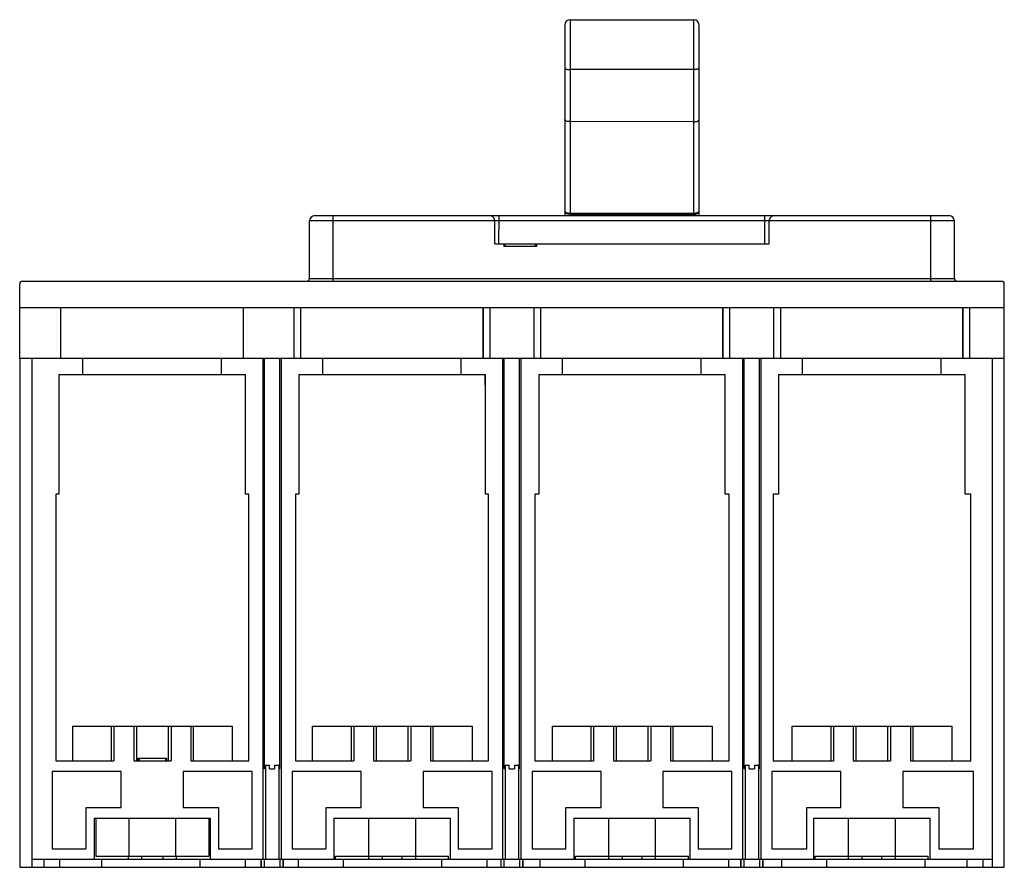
# Model space of a CAD drawing. Header units: millimetres. Extents: x 28 to 212, y 86 to 245.
import ezdxf

# ---------------------------------------------------------------- set-up
doc = ezdxf.new("R2010")
doc.units = ezdxf.units.MM
doc.header["$LTSCALE"] = 21.526205
doc.layers.get('0').update_dxf_attribs({"linetype": 'CONTINUOUS'})

msp = doc.modelspace()

# ---------------------------------------------------------------- linework, layer by layer
at = {"color": 7, "linetype": 'Continuous'}
for p, q in [((129.88, 244.46), (129.88, 208.69)), ((130.88, 245.46), (130.88, 208.69)), ((130.88, 245.46), (154.08, 245.46)), ((154.08, 208.69), (154.08, 245.46)), ((155.08, 208.69), (155.08, 244.46)), ((154.08, 236.09), (130.88, 236.09)), ((154.08, 226.31), (130.88, 226.32)), ((130.88, 209.16), (154.08, 209.16)), ((130.88, 208.94), (154.08, 208.94)), ((81.99, 196.89), (81.99, 207.69)), ((202.97, 207.69), (81.99, 207.69)), ((82.99, 208.69), (201.97, 208.69)), ((86.38, 208.69), (86.38, 196.39)), ((116.74, 203.39), (116.74, 207.69)), ((117.54, 203.39), (117.55, 208.69)), ((167.42, 203.39), (167.42, 208.69)), ((168.22, 203.39), (168.22, 207.69)), ((198.57, 196.39), (198.57, 208.69)), ((202.97, 196.89), (202.97, 207.69)), ((116.74, 203.39), (168.22, 203.39)), ((118.48, 203.39), (118.48, 202.89)), ((118.68, 202.89), (118.68, 203.39)), ((124.38, 202.89), (124.38, 203.39)), ((124.57, 203.39), (124.57, 202.89)), ((124.57, 202.89), (118.48, 202.89)), ((27.62, 181.89), (27.62, 195.89)), ((28.12, 196.39), (211.84, 196.39)), ((81.99, 196.89), (202.97, 196.89)), ((212.34, 86.39), (212.34, 195.89)), ((212.34, 191.39), (27.62, 191.39)), ((35.32, 181.89), (35.32, 191.39)), ((69.62, 181.89), (69.62, 191.39)), ((79.13, 181.89), (79.13, 191.39)), ((80.33, 191.39), (80.33, 181.89)), ((80.39, 181.89), (80.39, 191.39)), ((114.55, 181.89), (114.55, 191.39)), ((114.61, 181.89), (114.61, 191.39)), ((115.81, 191.39), (115.81, 181.89)), ((124.13, 181.89), (124.13, 191.39)), ((125.33, 191.39), (125.33, 181.89)), ((125.39, 181.89), (125.39, 191.39)), ((159.55, 181.89), (159.55, 191.39)), ((159.61, 181.89), (159.61, 191.39)), ((160.81, 191.39), (160.81, 181.89)), ((169.13, 181.89), (169.13, 191.39)), ((170.33, 191.39), (170.33, 181.89)), ((170.39, 181.89), (170.39, 191.39)), ((204.55, 181.89), (204.55, 191.39)), ((204.61, 181.89), (204.61, 191.39)), ((205.81, 191.39), (205.81, 181.89)), ((27.64, 181.89), (27.64, 86.39)), ((212.34, 181.89), (27.64, 181.89)), ((29.89, 181.89), (29.89, 86.39)), ((39.47, 178.89), (39.47, 181.89)), ((65.47, 178.89), (65.47, 181.89)), ((73.22, 181.89), (73.22, 87.89)), ((73.54, 104.89), (73.53, 181.89)), ((76.4, 104.89), (76.4, 181.89)), ((76.72, 87.89), (76.72, 181.89)), ((84.47, 178.89), (84.47, 181.89)), ((110.47, 178.89), (110.47, 181.89)), ((118.22, 181.89), (118.22, 87.89)), ((118.54, 104.89), (118.54, 181.89)), ((121.4, 104.89), (121.4, 181.89)), ((121.72, 87.89), (121.72, 181.89)), ((129.47, 178.89), (129.47, 181.89)), ((155.47, 178.89), (155.47, 181.89)), ((163.22, 181.89), (163.22, 87.89)), ((163.54, 104.89), (163.54, 181.89)), ((166.4, 104.89), (166.4, 181.89)), ((166.72, 87.89), (166.72, 181.89)), ((174.47, 178.89), (174.47, 181.89)), ((200.47, 178.89), (200.47, 181.89)), ((210.09, 181.89), (210.09, 86.39)), ((34.99, 178.89), (34.99, 156.39)), ((34.99, 178.89), (69.99, 178.89)), ((69.99, 156.39), (69.99, 178.89)), ((79.99, 178.89), (79.99, 156.39)), ((79.99, 178.89), (114.99, 178.89)), ((114.93, 176.89), (114.93, 178.89)), ((114.99, 156.39), (114.99, 178.89)), ((124.99, 178.89), (124.99, 156.39)), ((124.99, 178.89), (159.99, 178.89)), ((159.99, 156.39), (159.99, 178.89)), ((169.99, 178.89), (204.99, 178.89)), ((169.99, 178.89), (169.99, 156.39)), ((204.99, 156.39), (204.99, 178.89)), ((115, 176.89), (114.93, 176.89)), ((34.39, 156.39), (34.39, 106.39)), ((34.99, 156.39), (34.39, 156.39)), ((70.59, 156.39), (69.99, 156.39)), ((70.59, 106.39), (70.59, 156.39)), ((79.39, 156.39), (79.39, 106.39)), ((79.99, 156.39), (79.39, 156.39)), ((115.59, 156.39), (114.99, 156.39)), ((115.59, 106.39), (115.59, 156.39)), ((124.99, 156.39), (124.24, 156.39)), ((124.24, 156.39), (124.24, 106.39)), ((160.74, 156.39), (159.99, 156.39)), ((160.74, 106.39), (160.74, 156.39)), ((169.99, 156.39), (168.99, 156.39)), ((168.99, 156.39), (168.99, 106.39)), ((206.09, 156.39), (204.99, 156.39)), ((206.09, 106.39), (206.09, 156.39)), ((37.51, 112.89), (37.51, 106.39)), ((37.51, 112.89), (67.51, 112.89)), ((44.86, 106.39), (44.86, 112.89)), ((45.3, 112.89), (45.3, 106.39)), ((49.01, 112.89), (49.01, 106.39)), ((49.51, 112.89), (49.51, 106.39)), ((55.51, 106.39), (55.51, 112.89)), ((56.01, 112.89), (56.01, 106.39)), ((59.72, 112.89), (59.72, 106.39)), ((60.15, 112.89), (60.15, 106.39)), ((67.51, 112.89), (67.51, 106.39)), ((82.51, 112.89), (112.51, 112.89)), ((82.51, 112.89), (82.51, 106.39)), ((89.86, 106.39), (89.86, 112.89)), ((90.3, 112.89), (90.3, 106.39)), ((94.01, 112.89), (94.01, 106.39)), ((94.51, 112.89), (94.51, 106.39)), ((100.51, 106.39), (100.51, 112.89)), ((101.01, 112.89), (101.01, 106.39)), ((104.72, 112.89), (104.72, 106.39)), ((105.15, 112.89), (105.15, 106.39)), ((112.51, 112.89), (112.51, 106.39)), ((127.51, 112.89), (157.51, 112.89)), ((127.51, 112.89), (127.51, 106.39)), ((134.86, 106.39), (134.86, 112.89)), ((135.3, 112.89), (135.3, 106.39)), ((139.01, 112.89), (139.01, 106.39)), ((139.51, 112.89), (139.51, 106.39)), ((145.51, 106.39), (145.51, 112.89)), ((146.01, 112.89), (146.01, 106.39)), ((149.72, 112.89), (149.72, 106.39)), ((150.15, 112.89), (150.15, 106.39)), ((157.51, 112.89), (157.51, 106.39)), ((172.51, 112.89), (202.51, 112.89)), ((172.51, 112.89), (172.51, 106.39)), ((179.86, 106.39), (179.86, 112.89)), ((180.3, 112.89), (180.3, 106.39)), ((184.01, 112.89), (184.01, 106.39)), ((184.51, 112.89), (184.51, 106.39)), ((190.51, 106.39), (190.51, 112.89)), ((191.01, 112.89), (191, 106.39)), ((194.72, 112.89), (194.72, 106.39)), ((195.15, 112.89), (195.15, 106.39)), ((202.51, 112.89), (202.51, 106.39)), ((34.39, 106.39), (45.3, 106.39)), ((49.01, 106.39), (56.01, 106.39)), ((49.76, 106.39), (49.76, 106.89)), ((49.76, 106.89), (55.18, 106.89)), ((49.85, 106.39), (49.85, 106.89)), ((50.01, 106.89), (50.01, 106.39)), ((55.01, 106.39), (55.01, 106.89)), ((55.13, 106.39), (55.13, 106.89)), ((55.18, 106.89), (55.18, 106.39)), ((59.72, 106.39), (70.59, 106.39)), ((73.71, 105.59), (74.49, 105.59)), ((73.71, 105.59), (73.72, 87.89)), ((74.49, 104.89), (74.49, 105.59)), ((75.45, 105.59), (76.23, 105.59)), ((75.45, 105.59), (75.45, 104.89)), ((76.22, 105.59), (76.22, 87.89)), ((79.39, 106.39), (90.3, 106.39)), ((94.01, 106.39), (101.01, 106.39)), ((104.72, 106.39), (115.59, 106.39)), ((118.71, 105.59), (119.47, 105.59)), ((118.71, 105.59), (118.72, 87.89)), ((119.47, 104.89), (119.47, 105.59)), ((120.47, 105.59), (121.23, 105.59)), ((120.47, 105.59), (120.47, 104.89)), ((121.22, 105.59), (121.22, 87.89)), ((124.24, 106.39), (135.3, 106.39)), ((139.01, 106.39), (146.01, 106.39)), ((149.72, 106.39), (160.74, 106.39)), ((163.71, 105.59), (164.45, 105.59)), ((163.71, 105.59), (163.72, 87.89)), ((164.45, 104.89), (164.45, 105.59)), ((165.49, 105.59), (166.23, 105.59)), ((165.49, 105.59), (165.49, 104.89)), ((166.22, 105.59), (166.22, 87.89)), ((168.99, 106.39), (180.3, 106.39)), ((184.01, 106.39), (191, 106.39)), ((194.72, 106.39), (206.09, 106.39)), ((33.74, 104.39), (33.74, 89.89)), ((46.69, 104.39), (33.74, 104.39)), ((46.69, 97.59), (46.69, 104.39)), ((58.29, 104.39), (58.29, 97.59)), ((71.24, 104.39), (58.29, 104.39)), ((71.24, 89.89), (71.24, 104.39)), ((73.71, 104.89), (73.54, 104.89)), ((74.49, 104.89), (75.45, 104.89)), ((76.4, 104.89), (76.23, 104.89)), ((91.69, 104.39), (78.74, 104.39)), ((78.74, 104.39), (78.74, 89.89)), ((91.69, 97.59), (91.69, 104.39)), ((116.24, 104.39), (103.29, 104.39)), ((103.29, 104.39), (103.29, 97.59)), ((116.24, 89.89), (116.24, 104.39)), ((118.71, 104.89), (118.54, 104.89)), ((119.47, 104.89), (120.47, 104.89)), ((121.4, 104.89), (121.23, 104.89)), ((136.69, 104.39), (123.74, 104.39)), ((123.74, 104.39), (123.74, 89.89)), ((136.69, 97.59), (136.69, 104.39)), ((161.24, 104.39), (148.29, 104.39)), ((148.29, 104.39), (148.29, 97.59)), ((161.24, 89.89), (161.24, 104.39)), ((163.71, 104.89), (163.54, 104.89)), ((164.45, 104.89), (165.49, 104.89)), ((166.4, 104.89), (166.23, 104.89)), ((181.69, 104.39), (168.74, 104.39)), ((168.74, 104.39), (168.74, 89.89)), ((181.69, 97.59), (181.69, 104.39)), ((206.59, 104.39), (193.29, 104.39)), ((193.29, 104.39), (193.29, 97.59)), ((206.59, 89.89), (206.59, 104.39)), ((40.09, 89.89), (40.09, 97.59)), ((40.09, 97.59), (46.69, 97.59)), ((58.29, 97.59), (64.89, 97.59)), ((64.89, 97.59), (64.89, 89.89)), ((85.09, 97.59), (91.69, 97.59)), ((85.09, 89.89), (85.09, 97.59)), ((103.29, 97.59), (109.89, 97.59)), ((109.89, 97.59), (109.89, 89.89)), ((130.09, 97.59), (136.69, 97.59)), ((130.09, 89.89), (130.09, 97.59)), ((148.29, 97.59), (154.89, 97.59)), ((154.89, 97.59), (154.89, 89.89)), ((175.27, 97.59), (181.69, 97.59)), ((175.27, 89.89), (175.27, 97.59)), ((193.29, 97.59), (200.07, 97.59)), ((200.07, 97.59), (200.07, 89.89)), ((41.57, 95.59), (41.57, 87.89)), ((41.57, 95.59), (63.37, 95.59)), ((41.89, 95.59), (41.89, 88.49)), ((48.1, 95.59), (48.1, 88.49)), ((56.88, 95.59), (56.88, 88.49)), ((63.09, 95.59), (63.09, 88.49)), ((63.37, 95.59), (63.37, 87.89)), ((86.57, 95.59), (108.37, 95.59)), ((86.57, 95.59), (86.57, 87.89)), ((93.08, 95.59), (93.08, 87.89)), ((101.86, 95.59), (101.86, 87.89)), ((108.37, 95.59), (108.37, 87.89)), ((131.57, 95.59), (153.37, 95.59)), ((131.57, 95.59), (131.57, 87.89)), ((138.08, 95.59), (138.08, 87.89)), ((146.86, 95.59), (146.86, 87.89)), ((153.37, 95.59), (153.37, 87.89)), ((176.57, 95.59), (198.37, 95.59)), ((176.57, 95.59), (176.57, 87.89)), ((183.08, 95.59), (183.08, 87.89)), ((191.86, 95.59), (191.86, 87.89)), ((198.37, 95.59), (198.37, 87.89)), ((33.74, 89.89), (40.09, 89.89)), ((64.89, 89.89), (71.24, 89.89)), ((78.74, 89.89), (85.09, 89.89)), ((109.89, 89.89), (116.24, 89.89)), ((123.74, 89.89), (130.09, 89.89)), ((154.89, 89.89), (161.24, 89.89)), ((168.74, 89.89), (175.27, 89.89)), ((200.07, 89.89), (206.59, 89.89)), ((29.89, 87.89), (210.09, 87.89)), ((32.13, 87.89), (32.13, 86.39)), ((35.06, 87.89), (35.06, 86.39)), ((41.89, 88.49), (63.09, 88.49)), ((43.02, 86.39), (43.02, 87.89)), ((47.96, 88.49), (47.96, 87.89)), ((50.47, 88.49), (50.47, 87.89)), ((54.47, 88.49), (54.47, 87.89)), ((56.99, 88.49), (56.99, 87.89)), ((61.4, 87.89), (61.4, 86.39)), ((69.91, 87.89), (69.91, 86.39)), ((72.92, 86.39), (72.92, 87.89)), ((72.97, 86.39), (72.97, 87.89)), ((73.47, 87.89), (73.47, 86.39)), ((76.47, 86.39), (76.47, 87.89)), ((76.97, 87.89), (76.97, 86.39)), ((77.03, 87.89), (77.03, 86.39)), ((79.84, 87.89), (79.84, 86.39)), ((86.87, 88.49), (108.07, 88.49)), ((86.87, 87.89), (86.87, 88.49)), ((88.36, 86.39), (88.36, 87.89)), ((95.62, 88.49), (95.62, 87.89)), ((99.32, 88.49), (99.32, 87.89)), ((106.74, 87.89), (106.74, 86.39)), ((108.07, 87.89), (108.07, 88.49)), ((115.26, 87.89), (115.26, 86.39)), ((117.92, 86.39), (117.92, 87.89)), ((117.97, 86.39), (117.97, 87.89)), ((118.47, 87.89), (118.47, 86.39)), ((121.47, 86.39), (121.47, 87.89)), ((121.97, 87.89), (121.97, 86.39)), ((122.03, 87.89), (122.03, 86.39)), ((125.19, 87.89), (125.19, 86.39)), ((131.87, 88.49), (153.07, 88.49)), ((131.87, 87.89), (131.87, 88.49)), ((133.7, 86.39), (133.7, 87.89)), ((140.62, 88.49), (140.62, 87.89)), ((144.32, 88.49), (144.32, 87.89)), ((152.09, 87.89), (152.09, 86.39)), ((153.07, 87.89), (153.07, 88.49)), ((160.6, 87.89), (160.6, 86.39)), ((162.92, 86.39), (162.92, 87.89)), ((162.97, 86.39), (162.97, 87.89)), ((163.47, 87.89), (163.47, 86.39)), ((166.47, 86.39), (166.47, 87.89)), ((166.97, 87.89), (166.97, 86.39)), ((167.03, 87.89), (167.03, 86.39)), ((170.53, 87.89), (170.53, 86.39)), ((176.87, 88.49), (198.07, 88.49)), ((176.87, 87.89), (176.87, 88.49)), ((179.05, 86.39), (179.05, 87.89)), ((185.62, 88.49), (185.62, 87.89)), ((189.32, 88.49), (189.32, 87.89)), ((197.43, 87.89), (197.43, 86.39)), ((198.07, 87.89), (198.07, 88.49)), ((205.38, 86.39), (205.38, 87.89)), ((208.31, 87.89), (208.31, 86.39)), ((27.64, 86.39), (72.92, 86.39)), ((72.97, 86.39), (76.97, 86.39)), ((77.03, 86.39), (117.92, 86.39)), ((117.97, 86.39), (121.97, 86.39)), ((122.03, 86.39), (162.92, 86.39)), ((162.97, 86.39), (166.97, 86.39)), ((167.03, 86.39), (212.34, 86.39))]:
    msp.add_line(p, q, dxfattribs=at)
for centre, radius, start, end in [((130.88, 244.46), 1, 90, 180), ((154.08, 244.46), 1, 0, 90), ((82.99, 207.69), 1, 90, 180), ((115.74, 207.69), 1, 0, 90.002), ((169.22, 207.69), 1, 89.9967, 180), ((201.97, 207.69), 1, 0, 90), ((28.12, 195.89), 0.5, 90, 180), ((81.49, 196.89), 0.5, 270, 360), ((203.48, 196.89), 0.5, 180, 270), ((211.84, 195.89), 0.5, 360, 90)]:
    msp.add_arc(centre, radius, start, end, dxfattribs=at)
for points, knots in [([(129.88, 236.38), (129.88, 236.33), (129.95, 236.26), (130.06, 236.21), (130.24, 236.15), (130.52, 236.1), (130.75, 236.09), (130.88, 236.09)], [0, 0, 0, 0, 0.122695, 0.219349, 0.340711, 0.645672, 1, 1, 1, 1]), ([(155.08, 236.38), (155.08, 236.33), (155.01, 236.26), (154.91, 236.21), (154.73, 236.15), (154.45, 236.1), (154.21, 236.09), (154.08, 236.09)], [0, 0, 0, 0, 0.122686, 0.219341, 0.340706, 0.645669, 1, 1, 1, 1]), ([(130.88, 226.32), (130.75, 226.32), (130.51, 226.33), (130.23, 226.4), (130.06, 226.48), (129.94, 226.55), (129.88, 226.64), (129.88, 226.7)], [0, 0, 0, 0, 0.338871, 0.634509, 0.755397, 0.85545, 1, 1, 1, 1]), ([(154.08, 226.31), (154.21, 226.31), (154.45, 226.33), (154.73, 226.39), (154.91, 226.48), (155.02, 226.55), (155.08, 226.64), (155.08, 226.7)], [0, 0, 0, 0, 0.33762, 0.632239, 0.75309, 0.853538, 1, 1, 1, 1]), ([(129.88, 209.55), (129.88, 209.49), (129.94, 209.4), (130.06, 209.32), (130.23, 209.24), (130.51, 209.17), (130.75, 209.16), (130.88, 209.16)], [0, 0, 0, 0, 0.14704, 0.247554, 0.3684, 0.662858, 1, 1, 1, 1]), ([(130.88, 208.94), (130.76, 208.94), (130.51, 208.96), (130.18, 209.09), (129.95, 209.29), (129.88, 209.47), (129.88, 209.55)], [0, 0, 0, 0, 0.291017, 0.57768, 0.815907, 1, 1, 1, 1]), ([(154.08, 209.16), (154.21, 209.16), (154.45, 209.17), (154.73, 209.24), (154.91, 209.32), (155.02, 209.4), (155.08, 209.49), (155.08, 209.55)], [0, 0, 0, 0, 0.337142, 0.6316, 0.752445, 0.85296, 1, 1, 1, 1]), ([(154.08, 208.94), (154.21, 208.94), (154.45, 208.96), (154.78, 209.09), (155.02, 209.29), (155.08, 209.47), (155.08, 209.55)], [0, 0, 0, 0, 0.291021, 0.577685, 0.81591, 1, 1, 1, 1])]:
    msp.add_open_spline(points, degree=3, knots=knots, dxfattribs=at)

doc.saveas('drawing.dxf')
